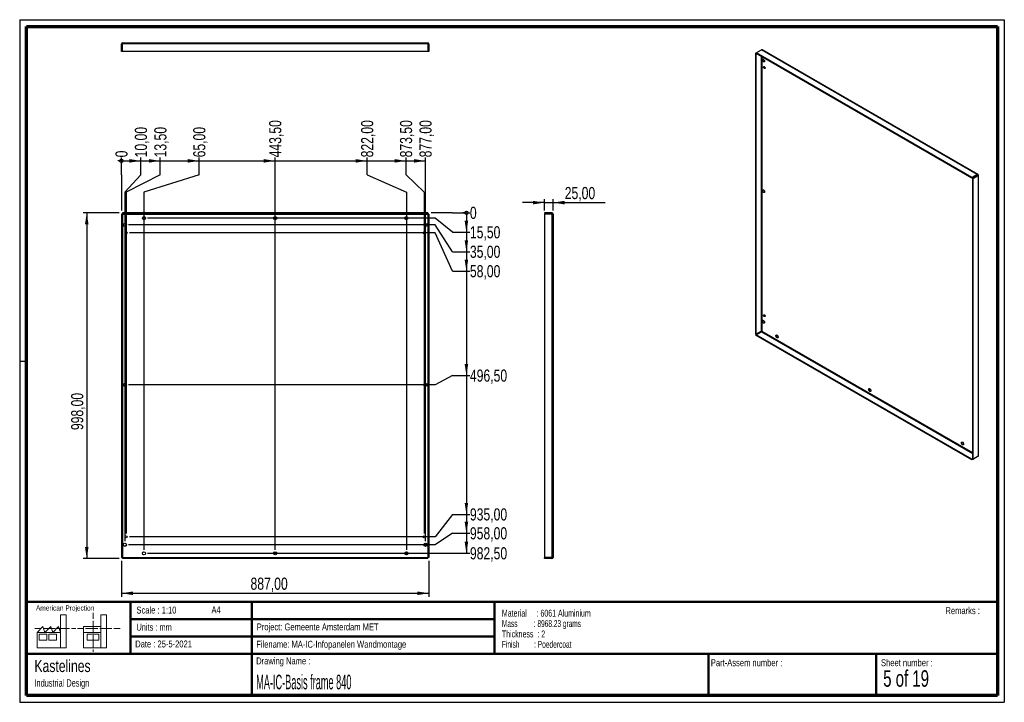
# Paper-space layout 'BasisFrame' of a CAD drawing. Header units: millimetres. Extents: x 7 to 291, y 7 to 204.
import ezdxf

# ---------------------------------------------------------------- set-up
doc = ezdxf.new("R2010")
doc.units = ezdxf.units.MM
doc.linetypes.add('HIDDEN', pattern=[1.905, 1.27, -0.635])
for name, color, linetype in [('BORDERS', 7, 'Continuous'), ('DRAWING', 7, 'Continuous'), ('TEXT_SHEET_FORMAT', 7, 'Continuous')]:
    doc.layers.add(name, color=color, linetype=linetype)
doc.styles.add('SLDTEXTSTYLE0', font='TXT', dxfattribs={"width": 0.7})
doc.styles.add('SLDTEXTSTYLE1', font='TXT', dxfattribs={"width": 0.75})
doc.styles.add('SLDTEXTSTYLE10', font='TXT', dxfattribs={"width": 0.56375})
doc.styles.add('SLDTEXTSTYLE11', font='TXT', dxfattribs={"width": 0.568654})
doc.styles.add('SLDTEXTSTYLE2', font='TXT', dxfattribs={"width": 0.678571})
doc.styles.add('SLDTEXTSTYLE5', font='TXT', dxfattribs={"width": 0.605})
doc.styles.add('SLDTEXTSTYLE7', font='TXT', dxfattribs={"width": 0.467045})
doc.dimstyles.new('SLDDIMSTYLE2', dxfattribs={"dimtxt": 3.5, "dimasz": 3.302, "dimexe": 0, "dimexo": 0.0625, "dimgap": 0.875, "dimtad": 1, "dimlfac": 10, "dimrnd": 1e-09, "dimzin": 12, "dimdsep": 46, "dimtxsty": 'SLDTEXTSTYLE1', "dimsah": 1, "dimcen": 0.09, "dimadec": 0, "dimazin": 3, "dimtfac": 1, "dimtofl": 0, "dimtmove": 0, "dimatfit": 3, "dimfxl": 1, "dimfrac": 2, "dimtolj": 1, "dimtzin": 12, "dimarcsym": 0})
doc.dimstyles.new('SLDDIMSTYLE3', dxfattribs={"dimtxt": 3.5, "dimasz": 3.302, "dimexe": 0, "dimexo": 0.0625, "dimgap": 0.875, "dimtad": 1, "dimlfac": 10, "dimrnd": 1e-09, "dimzin": 12, "dimdsep": 46, "dimtxsty": 'SLDTEXTSTYLE1', "dimsah": 1, "dimcen": 0.09, "dimadec": 0, "dimazin": 3, "dimtfac": 1, "dimtmove": 0, "dimatfit": 0, "dimfxl": 1, "dimfrac": 2, "dimtolj": 1, "dimtzin": 12, "dimarcsym": 0})
doc.dimstyles.new('SLDDIMSTYLE4', dxfattribs={"dimtxt": 3.5, "dimasz": 0.338667, "dimexe": 0, "dimexo": 0.0625, "dimgap": 0.875, "dimtad": 0, "dimtih": 1, "dimtoh": 1, "dimdec": 0, "dimlfac": 10, "dimrnd": 1e-09, "dimdsep": 46, "dimtxsty": 'SLDTEXTSTYLE1', "dimblk1": 'ORIGIN', "dimblk2": 'ORIGIN', "dimsah": 1, "dimcen": 0.09, "dimadec": 0, "dimazin": 2, "dimtfac": 1, "dimtdec": 0, "dimtofl": 0, "dimtmove": 0, "dimatfit": 3, "dimldrblk": 'ORIGIN', "dimfxl": 1, "dimfrac": 2, "dimtolj": 1, "dimtzin": 12, "dimarcsym": 0})
doc.dimstyles.new('SLDDIMSTYLE5', dxfattribs={"dimtxt": 3.5, "dimasz": 3.302, "dimexe": 0, "dimexo": 0.0625, "dimgap": 0.875, "dimtad": 0, "dimtih": 1, "dimtoh": 1, "dimlfac": 10, "dimrnd": 1e-09, "dimzin": 12, "dimdsep": 46, "dimtxsty": 'SLDTEXTSTYLE1', "dimsah": 1, "dimcen": 0.09, "dimadec": 0, "dimazin": 3, "dimtfac": 1, "dimtofl": 0, "dimtmove": 0, "dimatfit": 3, "dimfxl": 1, "dimfrac": 2, "dimtolj": 1, "dimtzin": 12, "dimarcsym": 0})

# ---------------------------------------------------------------- blocks, each defined once
blk = doc.blocks.new('SW_NOTE_0_37')
at = {"layer": 'TEXT_SHEET_FORMAT', "color": 0, "char_height": 2, "attachment_point": 1}
for s, insert, style in [('Material     : 6061 Aluminium', (0, 2.58), 'SLDTEXTSTYLE5'), ('Mass         : 8968.23 grams', (0, -0.42), 'SLDTEXTSTYLE10'), ('Thickness  : 2', (0, -3.42), 'SLDTEXTSTYLE5'), ('Finish        : Poedercoat', (0, -6.42), 'SLDTEXTSTYLE11')]:
    blk.add_mtext(s, dxfattribs=dict(at, insert=insert, style=style))
blk = doc.blocks.new('SW_NOTE_0_38')
at = {"layer": 'DRAWING', "color": 0, "attachment_point": 1, "style": 'SLDTEXTSTYLE1'}
for s, insert, char_height in [('Kastelines', (0, 4.51), 3.5), ('Industrial Design', (0, -1.09), 2.1167)]:
    blk.add_mtext(s, dxfattribs=dict(at, insert=insert, char_height=char_height))
blk = doc.blocks.new('_Origin')
at = {"color": 0, "linetype": 'ByBlock', "lineweight": -2}
blk.add_line((0, 0), (-1, 0), dxfattribs=at)
blk.add_circle((0, 0), 0.5, dxfattribs=at)
blk = doc.blocks.new('_D_5')
at = {"layer": 'DRAWING'}
for p, q in [((35.91, 159.05), (35.91, 164.05)), ((35.91, 159.05), (35.91, 154.05)), ((35.91, 154.05), (35.91, 148.7))]:
    blk.add_line(p, q, dxfattribs=at)
at = {"layer": 'DRAWING', "xscale": 1.016, "yscale": 1.016}
blk.add_blockref('_Origin', (35.91, 163.04), dxfattribs=at)
at = {"layer": 'DRAWING', "insert": (34.18, 164.05), "char_height": 3.5, "attachment_point": 1, "rotation": 90, "style": 'SLDTEXTSTYLE1'}
blk.add_mtext('0', dxfattribs=at)
blk = doc.blocks.new('_D_6')
at = {"layer": 'DRAWING', "color": 7}
for p, q in [((35.91, 163.04), (41.52, 163.04)), ((41.52, 159.05), (41.52, 164.05)), ((41.52, 159.05), (36.91, 154.05)), ((36.91, 154.05), (36.91, 53.25))]:
    blk.add_line(p, q, dxfattribs=at)
blk.add_solid([(41.52, 163.04), (38.22, 163.55), (38.22, 162.53)], dxfattribs=at)
at = {"layer": 'DRAWING', "color": 7, "insert": (39.79, 164.05), "char_height": 3.5, "attachment_point": 1, "rotation": 90, "style": 'SLDTEXTSTYLE1'}
blk.add_mtext('10,00', dxfattribs=at)
blk = doc.blocks.new('_D_7')
at = {"layer": 'DRAWING', "color": 7}
for p, q in [((41.52, 163.04), (47.13, 163.04)), ((47.13, 159.05), (47.13, 164.05)), ((47.13, 159.05), (37.26, 154.05)), ((37.26, 154.05), (37.26, 55.55))]:
    blk.add_line(p, q, dxfattribs=at)
blk.add_solid([(47.13, 163.04), (43.83, 163.55), (43.83, 162.53)], dxfattribs=at)
at = {"layer": 'DRAWING', "color": 7, "insert": (45.4, 164.05), "char_height": 3.5, "attachment_point": 1, "rotation": 90, "style": 'SLDTEXTSTYLE1'}
blk.add_mtext('13,50', dxfattribs=at)
blk = doc.blocks.new('_D_8')
at = {"layer": 'DRAWING', "color": 7}
for p, q in [((47.13, 163.04), (58.36, 163.04)), ((58.36, 159.05), (58.36, 164.05)), ((58.36, 159.05), (42.41, 154.05)), ((42.41, 154.05), (42.41, 50.8))]:
    blk.add_line(p, q, dxfattribs=at)
blk.add_solid([(58.36, 163.04), (55.06, 163.55), (55.06, 162.53)], dxfattribs=at)
at = {"layer": 'DRAWING', "color": 7, "insert": (56.62, 164.05), "char_height": 3.5, "attachment_point": 1, "rotation": 90, "style": 'SLDTEXTSTYLE1'}
blk.add_mtext('65,00', dxfattribs=at)
blk = doc.blocks.new('_D_9')
at = {"layer": 'DRAWING', "color": 7}
for p, q in [((58.36, 163.04), (80.26, 163.04)), ((80.26, 50.8), (80.26, 164.05))]:
    blk.add_line(p, q, dxfattribs=at)
blk.add_solid([(80.26, 163.04), (76.96, 163.55), (76.96, 162.53)], dxfattribs=at)
at = {"layer": 'DRAWING', "color": 7, "insert": (78.53, 164.05), "char_height": 3.5, "attachment_point": 1, "rotation": 90, "style": 'SLDTEXTSTYLE1'}
blk.add_mtext('443,50', dxfattribs=at)
blk = doc.blocks.new('_D_10')
at = {"layer": 'DRAWING', "color": 7}
for p, q in [((80.26, 163.04), (106.77, 163.04)), ((106.77, 159.05), (106.77, 164.05)), ((106.77, 159.05), (118.11, 154.05)), ((118.11, 154.05), (118.11, 50.8))]:
    blk.add_line(p, q, dxfattribs=at)
blk.add_solid([(106.77, 163.04), (103.47, 163.55), (103.47, 162.53)], dxfattribs=at)
at = {"layer": 'DRAWING', "color": 7, "insert": (105.04, 164.05), "char_height": 3.5, "attachment_point": 1, "rotation": 90, "style": 'SLDTEXTSTYLE1'}
blk.add_mtext('822,00', dxfattribs=at)
blk = doc.blocks.new('_D_11')
at = {"layer": 'DRAWING', "color": 7}
for p, q in [((106.77, 163.04), (118, 163.04)), ((118, 159.05), (118, 164.05)), ((118, 159.05), (123.26, 154.05)), ((123.26, 154.05), (123.26, 55.55))]:
    blk.add_line(p, q, dxfattribs=at)
blk.add_solid([(118, 163.04), (114.7, 163.55), (114.7, 162.53)], dxfattribs=at)
at = {"layer": 'DRAWING', "color": 7, "insert": (116.26, 164.05), "char_height": 3.5, "attachment_point": 1, "rotation": 90, "style": 'SLDTEXTSTYLE1'}
blk.add_mtext('873,50', dxfattribs=at)
blk = doc.blocks.new('_D_12')
at = {"layer": 'DRAWING', "color": 7}
for p, q in [((118, 163.04), (123.61, 163.04)), ((123.61, 53.25), (123.61, 164.05))]:
    blk.add_line(p, q, dxfattribs=at)
blk.add_solid([(123.61, 163.04), (120.31, 163.55), (120.31, 162.53)], dxfattribs=at)
at = {"layer": 'DRAWING', "color": 7, "insert": (121.88, 164.05), "char_height": 3.5, "attachment_point": 1, "rotation": 90, "style": 'SLDTEXTSTYLE1'}
blk.add_mtext('877,00', dxfattribs=at)
blk = doc.blocks.new('_D_13')
at = {"layer": 'DRAWING'}
for p, q in [((126.43, 148.05), (125.26, 148.05)), ((131.43, 148.05), (126.43, 148.05)), ((131.43, 148.05), (136.43, 148.05))]:
    blk.add_line(p, q, dxfattribs=at)
at = {"layer": 'DRAWING', "xscale": 1.016, "yscale": 1.016}
blk.add_blockref('_Origin', (135.42, 148.05), dxfattribs=at)
at = {"layer": 'DRAWING', "insert": (136.43, 149.79), "char_height": 3.5, "attachment_point": 1, "style": 'SLDTEXTSTYLE1'}
blk.add_mtext('0', dxfattribs=at)
blk = doc.blocks.new('_D_14')
at = {"layer": 'DRAWING', "color": 7}
for p, q in [((135.42, 148.05), (135.42, 142.44)), ((126.43, 146.5), (43.41, 146.5)), ((131.43, 142.44), (126.43, 146.5)), ((131.43, 142.44), (136.43, 142.44))]:
    blk.add_line(p, q, dxfattribs=at)
blk.add_solid([(135.42, 142.44), (135.93, 145.74), (134.91, 145.74)], dxfattribs=at)
at = {"layer": 'DRAWING', "color": 7, "insert": (136.43, 144.18), "char_height": 3.5, "attachment_point": 1, "style": 'SLDTEXTSTYLE1'}
blk.add_mtext('15,50', dxfattribs=at)
blk = doc.blocks.new('_D_15')
at = {"layer": 'DRAWING', "color": 7}
for p, q in [((126.43, 144.55), (37.91, 144.55)), ((131.43, 136.83), (126.43, 144.55)), ((135.42, 142.44), (135.42, 136.83)), ((131.43, 136.83), (136.43, 136.83))]:
    blk.add_line(p, q, dxfattribs=at)
blk.add_solid([(135.42, 136.83), (135.93, 140.13), (134.91, 140.13)], dxfattribs=at)
at = {"layer": 'DRAWING', "color": 7, "insert": (136.43, 138.56), "char_height": 3.5, "attachment_point": 1, "style": 'SLDTEXTSTYLE1'}
blk.add_mtext('35,00', dxfattribs=at)
blk = doc.blocks.new('_D_16')
at = {"layer": 'DRAWING', "color": 7}
for p, q in [((126.43, 142.25), (38.26, 142.25)), ((131.43, 131.22), (126.43, 142.25)), ((135.42, 136.83), (135.42, 131.22)), ((131.43, 131.22), (136.43, 131.22))]:
    blk.add_line(p, q, dxfattribs=at)
blk.add_solid([(135.42, 131.22), (135.93, 134.52), (134.91, 134.52)], dxfattribs=at)
at = {"layer": 'DRAWING', "color": 7, "insert": (136.43, 132.95), "char_height": 3.5, "attachment_point": 1, "style": 'SLDTEXTSTYLE1'}
blk.add_mtext('58,00', dxfattribs=at)
blk = doc.blocks.new('_D_17')
at = {"layer": 'DRAWING', "color": 7}
for p, q in [((135.42, 131.22), (135.42, 101.08)), ((131.43, 101.08), (126.43, 98.4)), ((131.43, 101.08), (136.43, 101.08)), ((126.43, 98.4), (37.91, 98.4))]:
    blk.add_line(p, q, dxfattribs=at)
blk.add_solid([(135.42, 101.08), (135.93, 104.39), (134.91, 104.39)], dxfattribs=at)
at = {"layer": 'DRAWING', "color": 7, "insert": (136.43, 102.82), "char_height": 3.5, "attachment_point": 1, "style": 'SLDTEXTSTYLE1'}
blk.add_mtext('496,50', dxfattribs=at)
blk = doc.blocks.new('_D_18')
at = {"layer": 'DRAWING', "color": 7}
for p, q in [((135.42, 101.08), (135.42, 61.03)), ((131.43, 61.03), (126.43, 54.55)), ((131.43, 61.03), (136.43, 61.03)), ((126.43, 54.55), (38.26, 54.55))]:
    blk.add_line(p, q, dxfattribs=at)
blk.add_solid([(135.42, 61.03), (135.93, 64.33), (134.91, 64.33)], dxfattribs=at)
at = {"layer": 'DRAWING', "color": 7, "insert": (136.43, 62.76), "char_height": 3.5, "attachment_point": 1, "style": 'SLDTEXTSTYLE1'}
blk.add_mtext('935,00', dxfattribs=at)
blk = doc.blocks.new('_D_19')
at = {"layer": 'DRAWING', "color": 7}
for p, q in [((135.42, 61.03), (135.42, 55.57)), ((131.43, 55.57), (126.43, 52.25)), ((131.43, 55.57), (136.43, 55.57)), ((126.43, 52.25), (37.91, 52.25))]:
    blk.add_line(p, q, dxfattribs=at)
blk.add_solid([(135.42, 55.57), (135.93, 58.88), (134.91, 58.88)], dxfattribs=at)
at = {"layer": 'DRAWING', "color": 7, "insert": (136.43, 57.31), "char_height": 3.5, "attachment_point": 1, "style": 'SLDTEXTSTYLE1'}
blk.add_mtext('958,00', dxfattribs=at)
blk = doc.blocks.new('_D_20')
at = {"layer": 'DRAWING', "color": 7}
for p, q in [((135.42, 55.57), (135.42, 49.8)), ((43.41, 49.8), (136.43, 49.8))]:
    blk.add_line(p, q, dxfattribs=at)
blk.add_solid([(135.42, 49.8), (135.93, 53.11), (134.91, 53.11)], dxfattribs=at)
at = {"layer": 'DRAWING', "color": 7, "insert": (136.43, 51.54), "char_height": 3.5, "attachment_point": 1, "style": 'SLDTEXTSTYLE1'}
blk.add_mtext('982,50', dxfattribs=at)
blk = doc.blocks.new('_D_21')
at = {"layer": 'DRAWING', "color": 7}
for p, q in [((35.91, 47.6), (35.91, 37.25)), ((124.61, 47.6), (124.61, 37.25)), ((35.91, 38.25), (124.61, 38.25))]:
    blk.add_line(p, q, dxfattribs=at)
for points in [[(35.91, 38.25), (39.21, 37.75), (39.21, 38.76)], [(124.61, 38.25), (121.31, 38.76), (121.31, 37.75)]]:
    blk.add_solid(points, dxfattribs=at)
at = {"layer": 'DRAWING', "color": 7, "insert": (73.15, 42.77), "char_height": 3.5, "attachment_point": 1, "style": 'SLDTEXTSTYLE1'}
blk.add_mtext('887,00', dxfattribs=at)
blk = doc.blocks.new('_D_22')
at = {"layer": 'DRAWING', "color": 7}
for p, q in [((35.26, 148.05), (24.91, 148.05)), ((25.91, 148.05), (25.91, 48.25)), ((35.26, 48.25), (24.91, 48.25))]:
    blk.add_line(p, q, dxfattribs=at)
for points in [[(25.91, 148.05), (25.4, 144.75), (26.42, 144.75)], [(25.91, 48.25), (26.42, 51.56), (25.4, 51.56)]]:
    blk.add_solid(points, dxfattribs=at)
at = {"layer": 'DRAWING', "color": 7, "insert": (21.4, 85.34), "char_height": 3.5, "attachment_point": 1, "rotation": 90, "style": 'SLDTEXTSTYLE1'}
blk.add_mtext('998,00', dxfattribs=at)
blk = doc.blocks.new('_D_23')
at = {"layer": 'DRAWING', "color": 7}
for p, q in [((157.91, 150.99), (151.56, 150.99)), ((157.91, 148.7), (157.91, 151.99)), ((157.91, 150.99), (160.41, 150.99)), ((160.41, 148.7), (160.41, 151.99)), ((160.41, 150.99), (175.41, 150.99))]:
    blk.add_line(p, q, dxfattribs=at)
for points in [[(157.91, 150.99), (154.61, 151.5), (154.61, 150.48)], [(160.41, 150.99), (163.72, 150.48), (163.72, 151.5)]]:
    blk.add_solid(points, dxfattribs=at)
at = {"layer": 'DRAWING', "color": 7, "insert": (163.78, 155.5), "char_height": 3.5, "attachment_point": 1, "style": 'SLDTEXTSTYLE1'}
blk.add_mtext('25,00', dxfattribs=at)

psp = doc.layouts.new('BasisFrame')

# ---------------------------------------------------------------- linework, layer by layer
at = {"color": 7, "linetype": 'Continuous', "lineweight": 25}
for p, q in [((36.1103, 196.7907), (35.9103, 196.7907)), ((35.9103, 194.6407), (35.9103, 196.7907)), ((36.1103, 194.6407), (36.1103, 196.7907)), ((36.2603, 196.7907), (36.2603, 197.1407)), ((36.2603, 197.1407), (124.2603, 197.1407)), ((124.2603, 196.7907), (36.2603, 196.7907)), ((36.2603, 194.6407), (36.2603, 196.7907)), ((124.2603, 197.1407), (124.2603, 196.7907)), ((124.2603, 196.7907), (124.2603, 194.6407)), ((124.4103, 196.7907), (124.4103, 194.6407)), ((124.6103, 196.7907), (124.4103, 196.7907)), ((124.6103, 196.7907), (124.6103, 194.6407)), ((36.1103, 194.6407), (35.9103, 194.6407)), ((124.2603, 194.6407), (36.2603, 194.6407)), ((124.6103, 194.6407), (124.4103, 194.6407)), ((218.7735, 194.0283), (219.021, 194.1711)), ((218.915, 193.9466), (218.7735, 194.0283)), ((218.7735, 194.0283), (218.7735, 113.1091)), ((218.915, 193.9466), (219.0211, 194.0079)), ((218.915, 193.9466), (218.915, 113.0274)), ((219.021, 194.1712), (220.5413, 195.0488)), ((219.021, 194.1712), (219.021, 194.0079)), ((281.2464, 158.2492), (219.021, 194.1712)), ((281.2464, 158.0859), (219.021, 194.0079)), ((220.4352, 193.1915), (220.4352, 113.9051)), ((282.7667, 159.1269), (220.5413, 195.0488)), ((282.9417, 159.1442), (220.7163, 195.0662)), ((220.6474, 193.069), (220.6474, 113.9051)), ((221.2838, 190.17), (221.2929, 190.2359)), ((282.7667, 159.1269), (281.2464, 158.2492)), ((282.7667, 158.9636), (282.7667, 159.1269)), ((282.7667, 158.9636), (281.2464, 158.0859)), ((281.2464, 158.2492), (281.2464, 158.0859)), ((282.8728, 158.7798), (281.3525, 157.9022)), ((281.3525, 157.9022), (281.3525, 76.983)), ((281.4939, 157.8206), (281.3525, 157.9022)), ((283.0142, 158.6982), (281.4939, 157.8206)), ((281.4939, 157.8206), (281.4939, 76.9014)), ((282.7667, 158.9636), (282.8728, 158.9023)), ((282.8728, 158.9023), (283.0142, 158.984)), ((282.8728, 158.9023), (282.8728, 158.7798)), ((283.0142, 158.6982), (282.8728, 158.7798)), ((283.0142, 158.6982), (283.0142, 77.779)), ((283.1167, 77.9219), (283.1167, 158.8411)), ((35.9103, 147.7034), (35.9103, 48.6034)), ((36.1103, 147.7034), (35.9103, 147.7034)), ((36.1103, 147.7034), (36.1103, 48.6034)), ((36.1103, 147.7034), (36.2603, 147.7034)), ((124.2603, 148.0534), (36.2603, 148.0534)), ((36.2603, 148.0534), (36.2603, 147.8534)), ((124.2603, 147.8534), (36.2603, 147.8534)), ((36.2603, 147.8534), (36.2603, 147.7034)), ((36.2603, 147.7034), (124.2603, 147.7034)), ((36.2603, 147.7034), (36.2603, 48.6034)), ((124.2603, 148.0534), (124.2603, 147.8534)), ((124.2603, 147.7034), (124.2603, 147.8534)), ((124.2603, 147.7034), (124.2603, 48.6034)), ((124.2603, 147.7034), (124.4103, 147.7034)), ((124.4103, 147.7034), (124.4103, 48.6034)), ((124.6103, 147.7034), (124.4103, 147.7034)), ((124.6103, 147.7034), (124.6103, 48.6034)), ((157.9136, 148.0534), (157.9136, 147.8534)), ((160.0636, 148.0534), (157.9136, 148.0534)), ((160.0636, 147.8534), (157.9136, 147.8534)), ((157.9136, 147.7034), (157.9136, 48.6034)), ((160.0636, 147.7034), (157.9136, 147.7034)), ((160.0636, 147.8534), (160.0636, 148.0534)), ((160.0636, 147.7034), (160.0636, 48.6034)), ((160.4136, 147.7034), (160.0636, 147.7034)), ((160.4136, 147.7034), (160.4136, 48.6034)), ((221.2838, 118.5594), (221.2929, 118.6252)), ((218.915, 113.0274), (220.4352, 113.9051)), ((219.021, 112.8437), (220.5413, 113.7214)), ((220.5413, 113.7214), (281.3525, 78.6158)), ((220.6474, 113.9051), (281.3525, 78.8608)), ((218.915, 113.0274), (218.7735, 113.1091)), ((219.021, 112.6804), (219.021, 112.8437)), ((281.2464, 76.9218), (219.021, 112.8437)), ((281.2464, 76.7585), (219.021, 112.6804)), ((282.7667, 77.6361), (281.2464, 76.7585)), ((281.3525, 76.983), (281.2464, 76.9218)), ((281.2464, 76.7585), (281.2464, 76.9218)), ((281.4939, 76.9014), (281.3525, 76.983)), ((283.0142, 77.779), (281.4939, 76.9014)), ((282.7667, 77.6361), (282.7667, 77.6361)), ((36.1103, 48.6034), (35.9103, 48.6034)), ((36.1103, 48.6034), (36.2603, 48.6034)), ((36.2603, 48.6034), (124.2603, 48.6034)), ((36.2603, 48.6034), (36.2603, 48.4534)), ((36.2603, 48.2534), (36.2603, 48.4534)), ((124.2603, 48.4534), (36.2603, 48.4534)), ((124.2603, 48.4534), (124.2603, 48.6034)), ((124.2603, 48.6034), (124.4103, 48.6034)), ((124.2603, 48.2534), (124.2603, 48.4534)), ((124.6103, 48.6034), (124.4103, 48.6034)), ((160.0636, 48.6034), (157.9136, 48.6034)), ((157.9136, 48.2534), (157.9136, 48.4534)), ((160.0636, 48.4534), (157.9136, 48.4534)), ((160.4136, 48.6034), (160.0636, 48.6034)), ((160.0636, 48.4534), (160.0636, 48.2534)), ((124.2603, 48.2534), (36.2603, 48.2534)), ((160.0636, 48.2534), (157.9136, 48.2534))]:
    psp.add_line(p, q, dxfattribs=at)
at = {"color": 7, "linetype": 'HIDDEN', "lineweight": 18}
for p, q in [((160.2136, 147.7034), (160.2136, 48.6034)), ((160.2536, 146.9584), (160.2136, 146.9584)), ((160.2136, 146.0484), (160.2536, 146.0484)), ((160.2536, 145.0084), (160.2136, 145.0084)), ((160.4136, 147.1184), (160.2536, 146.9584)), ((160.2536, 146.9584), (160.2536, 146.0484)), ((160.2536, 146.0484), (160.4136, 145.8884)), ((160.4136, 145.1684), (160.2536, 145.0084)), ((160.2536, 145.0084), (160.2536, 144.0984)), ((160.2136, 144.0984), (160.2536, 144.0984)), ((160.4136, 142.5534), (160.2136, 142.5534)), ((160.2536, 144.0984), (160.4136, 143.9384)), ((160.2136, 141.9534), (160.4136, 141.9534)), ((160.2536, 98.8584), (160.2136, 98.8584)), ((160.2136, 97.9484), (160.2536, 97.9484)), ((160.4136, 99.0184), (160.2536, 98.8584)), ((160.2536, 98.8584), (160.2536, 97.9484)), ((160.2536, 97.9484), (160.4136, 97.7884)), ((160.4136, 54.8534), (160.2136, 54.8534)), ((160.2136, 54.2534), (160.4136, 54.2534)), ((160.2536, 52.7084), (160.2136, 52.7084)), ((160.2136, 51.7984), (160.2536, 51.7984)), ((160.4136, 52.8684), (160.2536, 52.7084)), ((160.2536, 52.7084), (160.2536, 51.7984)), ((160.2536, 51.7984), (160.4136, 51.6384)), ((160.2536, 50.2584), (160.2136, 50.2584)), ((160.2136, 49.3484), (160.2536, 49.3484)), ((160.4136, 50.4184), (160.2536, 50.2584)), ((160.2536, 50.2584), (160.2536, 49.3484)), ((160.2536, 49.3484), (160.4136, 49.1884))]:
    psp.add_line(p, q, dxfattribs=at)
at = {"color": 7, "linetype": 'Continuous', "lineweight": 25, "flags": 128}
for points in [[(220.7853, 192.1726), (220.7983, 192.2697), (220.8363, 192.3439), (220.8963, 192.3892), (220.9733, 192.4019), (221.0612, 192.381), (221.1528, 192.3281), (221.2407, 192.2476), (221.3177, 192.146), (221.3777, 192.0314), (221.4157, 191.9133), (221.4287, 191.8011), (221.4157, 191.704), (221.3777, 191.6297), (221.3177, 191.5844), (221.2407, 191.5717), (221.1528, 191.5927), (221.0612, 191.6455), (220.9733, 191.726), (220.8963, 191.8277), (220.8363, 191.9422), (220.7983, 192.0604), (220.7853, 192.1726)], [(221.3482, 191.6017), (221.346, 191.6007), (221.2689, 191.5881), (221.1811, 191.609), (221.0895, 191.6618), (221.0016, 191.7424), (220.9246, 191.844), (220.8646, 191.9585), (220.8266, 192.0767), (220.8135, 192.1889)], [(221.1424, 190.0884), (221.1551, 190.1648), (221.192, 190.2172), (221.2484, 190.2393), (221.3176, 190.2284), (221.3913, 190.1859), (221.4606, 190.1168), (221.517, 190.0296), (221.5538, 189.9346), (221.5666, 189.8435), (221.5538, 189.7671), (221.517, 189.7146), (221.4606, 189.6925), (221.3913, 189.7034), (221.3176, 189.7459), (221.2484, 189.815), (221.192, 189.9023), (221.1551, 189.9972), (221.1424, 190.0884)], [(220.7853, 154.4892), (220.7983, 154.5864), (220.8363, 154.6606), (220.8963, 154.7059), (220.9733, 154.7186), (221.0612, 154.6976), (221.1528, 154.6448), (221.2407, 154.5643), (221.3177, 154.4626), (221.3777, 154.3481), (221.4157, 154.2299), (221.4287, 154.1177), (221.4157, 154.0206), (221.3777, 153.9464), (221.3177, 153.9011), (221.2407, 153.8884), (221.1528, 153.9093), (221.0612, 153.9622), (220.9733, 154.0427), (220.8963, 154.1443), (220.8363, 154.2589), (220.7983, 154.377), (220.7853, 154.4892)], [(221.3482, 153.9183), (221.346, 153.9174), (221.2689, 153.9047), (221.1811, 153.9256), (221.0895, 153.9785), (221.0016, 154.059), (220.9246, 154.1606), (220.8646, 154.2752), (220.8266, 154.3933), (220.8135, 154.5055)], [(220.7853, 116.8058), (220.7983, 116.903), (220.8363, 116.9772), (220.8963, 117.0225), (220.9733, 117.0352), (221.0612, 117.0143), (221.1528, 116.9614), (221.2407, 116.8809), (221.3177, 116.7793), (221.3777, 116.6647), (221.4157, 116.5466), (221.4287, 116.4344), (221.4157, 116.3372), (221.3777, 116.263), (221.3177, 116.2177), (221.2407, 116.205), (221.1528, 116.2259), (221.0612, 116.2788), (220.9733, 116.3593), (220.8963, 116.461), (220.8363, 116.5755), (220.7983, 116.6937), (220.7853, 116.8058)], [(221.3482, 116.235), (221.346, 116.234), (221.2689, 116.2213), (221.1811, 116.2423), (221.0895, 116.2951), (221.0016, 116.3756), (220.9246, 116.4773), (220.8646, 116.5918), (220.8266, 116.71), (220.8135, 116.8222)], [(221.1424, 118.4777), (221.1551, 118.5541), (221.192, 118.6066), (221.2484, 118.6287), (221.3176, 118.6178), (221.3913, 118.5753), (221.4606, 118.5062), (221.517, 118.4189), (221.5538, 118.324), (221.5666, 118.2328), (221.5538, 118.1564), (221.517, 118.104), (221.4606, 118.0819), (221.3913, 118.0928), (221.3176, 118.1353), (221.2484, 118.2044), (221.192, 118.2916), (221.1551, 118.3866), (221.1424, 118.4777)], [(224.6744, 112.5602), (224.6874, 112.6573), (224.7254, 112.7316), (224.7854, 112.7769), (224.8624, 112.7896), (224.9503, 112.7686), (225.0419, 112.7158), (225.1297, 112.6353), (225.2068, 112.5336), (225.2667, 112.4191), (225.3048, 112.3009), (225.3178, 112.1887), (225.3048, 112.0916), (225.2667, 112.0174), (225.2068, 111.9721), (225.1297, 111.9594), (225.0419, 111.9803), (224.9503, 112.0332), (224.8624, 112.1137), (224.7854, 112.2153), (224.7254, 112.3299), (224.6874, 112.448), (224.6744, 112.5602)], [(225.2373, 111.9893), (225.2351, 111.9884), (225.158, 111.9757), (225.0702, 111.9966), (224.9786, 112.0495), (224.8907, 112.13), (224.8137, 112.2316), (224.7537, 112.3462), (224.7157, 112.4643), (224.7026, 112.5765)], [(251.4383, 97.1097), (251.4514, 97.2068), (251.4894, 97.2811), (251.5494, 97.3264), (251.6264, 97.3391), (251.7143, 97.3181), (251.8059, 97.2653), (251.8937, 97.1847), (251.9708, 97.0831), (252.0307, 96.9686), (252.0688, 96.8504), (252.0818, 96.7382), (252.0688, 96.6411), (252.0307, 96.5668), (251.9708, 96.5215), (251.8937, 96.5088), (251.8059, 96.5298), (251.7143, 96.5826), (251.6264, 96.6631), (251.5494, 96.7648), (251.4894, 96.8793), (251.4514, 96.9975), (251.4383, 97.1097)], [(252.0013, 96.5388), (251.9991, 96.5379), (251.922, 96.5252), (251.8341, 96.5461), (251.7426, 96.599), (251.6547, 96.6795), (251.5777, 96.7811), (251.5177, 96.8957), (251.4797, 97.0138), (251.4666, 97.126)], [(278.2023, 81.6592), (278.2154, 81.7563), (278.2534, 81.8305), (278.3134, 81.8758), (278.3904, 81.8885), (278.4783, 81.8676), (278.5699, 81.8147), (278.6577, 81.7342), (278.7348, 81.6326), (278.7947, 81.518), (278.8328, 81.3999), (278.8458, 81.2877), (278.8328, 81.1905), (278.7947, 81.1163), (278.7348, 81.071), (278.6577, 81.0583), (278.5699, 81.0792), (278.4783, 81.1321), (278.3904, 81.2126), (278.3134, 81.3143), (278.2534, 81.4288), (278.2154, 81.547), (278.2023, 81.6592)], [(278.7653, 81.0883), (278.763, 81.0873), (278.686, 81.0746), (278.5981, 81.0956), (278.5066, 81.1484), (278.4187, 81.229), (278.3417, 81.3306), (278.2817, 81.4451), (278.2437, 81.5633), (278.2306, 81.6755)]]:
    psp.add_lwpolyline(points, dxfattribs=at)
at = {"color": 7, "linetype": 'Continuous', "lineweight": 25}
for centre, radius in [((36.9103, 144.5534), 0.455), ((42.4103, 146.5034), 0.455), ((80.2603, 146.5034), 0.455), ((118.1103, 146.5034), 0.455), ((123.6103, 144.5534), 0.455), ((37.2603, 142.2534), 0.3), ((123.2603, 142.2534), 0.3), ((36.9103, 98.4034), 0.455), ((123.6103, 98.4034), 0.455), ((37.2603, 54.5534), 0.3), ((123.2603, 54.5534), 0.3), ((36.9103, 52.2534), 0.455), ((123.6103, 52.2534), 0.455), ((42.4103, 49.8034), 0.455), ((80.2603, 49.8034), 0.455), ((118.1103, 49.8034), 0.455)]:
    psp.add_circle(centre, radius, dxfattribs=at)
for centre, radius, start, end in [((36.2603, 196.7907), 0.35, 90, 180), ((36.2603, 196.7907), 0.15, 90, 180), ((124.2603, 196.7907), 0.35, 0, 90), ((124.2603, 196.7907), 0.15, 0, 90), ((220.6438, 194.9057), 0.176, 65.692881, 125.617577), ((221.0438, 192.2119), 0.2314, 130.310266, 185.694832), ((221.7776, 192.374), 0.9682, 187.54761, 232.447013), ((221.6979, 190.1672), 0.4141, 179.606078, 250.182904), ((282.8633, 159.0084), 0.1528, 350.785963, 129.203285), ((282.8081, 158.9128), 0.0655, 350.785963, 129.203285), ((282.8495, 158.8411), 0.0655, 290.783421, 69.216579), ((282.96, 158.8411), 0.1528, 290.783421, 69.216579), ((221.0438, 154.5285), 0.2314, 130.310211, 185.694837), ((221.7776, 154.6906), 0.9682, 187.547605, 232.447018), ((160.0636, 147.7034), 0.35, 0, 90), ((160.0636, 147.7034), 0.15, 0, 90), ((221.0438, 116.8451), 0.2314, 130.310266, 185.694832), ((221.7776, 117.0072), 0.9682, 187.547604, 232.44702), ((221.6979, 118.5565), 0.4141, 179.606078, 250.182904), ((220.5413, 113.7004), 0.2306, 62.609672, 117.390328), ((220.4171, 113.9156), 0.2305, 302.605478, 357.394522), ((224.9329, 112.5995), 0.2314, 130.31083, 185.694775), ((225.6667, 112.7616), 0.9682, 187.547604, 232.447019), ((251.6969, 97.149), 0.2314, 130.310267, 185.694832), ((252.4307, 97.3111), 0.9682, 187.547606, 232.447018), ((278.4608, 81.6984), 0.2314, 130.309768, 185.694882), ((279.1947, 81.8606), 0.9682, 187.547601, 232.447023), ((282.9415, 77.9394), 0.176, 294.374658, 354.305201), ((160.0636, 48.6034), 0.35, 270, 0), ((160.0636, 48.6034), 0.15, 270, 0)]:
    psp.add_arc(centre, radius, start, end, dxfattribs=at)
at = {"layer": 'BORDERS', "lineweight": 70}
for p, q in [((8.5696, 8.7839), (8.5696, 201.7839)), ((8.5696, 201.7839), (288.5696, 201.7839)), ((288.5696, 201.7839), (288.5696, 8.7839)), ((288.5696, 8.7839), (8.5696, 8.7839))]:
    psp.add_line(p, q, dxfattribs=at)
at = {"layer": 'BORDERS', "lineweight": 50}
for p, q in [((8.5696, 35.7839), (288.5696, 35.7839)), ((38.5696, 35.7839), (38.5696, 20.7839)), ((73.5696, 35.7839), (73.5696, 8.7839)), ((143.5696, 35.7839), (143.5696, 20.7839)), ((38.5696, 30.7839), (143.5696, 30.7839)), ((38.5696, 25.7839), (143.5696, 25.7839)), ((8.5696, 20.7839), (288.5696, 20.7839)), ((205.2225, 8.7839), (205.2225, 20.7839)), ((253.6509, 8.7839), (253.6509, 20.7839))]:
    psp.add_line(p, q, dxfattribs=at)
at = {"layer": 'TEXT_SHEET_FORMAT'}
for p, q in [((6.5696, 203.7839), (290.5696, 203.7839)), ((6.5696, 203.7839), (6.5696, 6.7839)), ((290.5696, 203.7839), (290.5696, 6.7839)), ((6.5696, 105.2839), (8.6215, 105.2839)), ((6.5696, 6.7839), (290.5696, 6.7839))]:
    psp.add_line(p, q, dxfattribs=at)
at = {"layer": 'TEXT_SHEET_FORMAT', "color": 7, "linetype": 'Continuous', "lineweight": 18}
for p, q in [((18.3208, 26.9711), (18.3208, 32.0361)), ((18.3208, 32.0361), (20.0027, 32.0361)), ((20.0027, 32.0361), (20.0027, 22.4704)), ((27.7328, 32.596), (27.7328, 30.8389)), ((31.6542, 32.0317), (29.9723, 32.0317)), ((29.9723, 32.0317), (29.9723, 22.466)), ((31.6542, 26.9668), (31.6542, 32.0317)), ((11.5933, 26.9711), (13.2752, 28.6594)), ((13.2752, 28.6594), (13.8375, 26.9711)), ((13.8375, 26.9711), (15.5194, 28.6594)), ((15.5194, 28.6594), (16.0814, 26.9711)), ((16.0814, 26.9711), (17.7632, 28.6594)), ((17.7632, 28.6594), (18.3208, 26.9711)), ((24.9266, 28.655), (24.9266, 26.9668)), ((24.9266, 28.655), (29.9723, 28.655)), ((27.7328, 30.2516), (27.7328, 28.4899)), ((27.7328, 28.4899), (27.7328, 26.7282)), ((10.9809, 28.0997), (12.736, 28.0997)), ((18.3208, 26.9711), (11.5933, 26.9711)), ((11.5933, 26.9711), (11.5933, 22.4704)), ((12.1556, 26.4115), (14.3995, 26.4115)), ((12.1556, 24.7231), (12.1556, 26.4115)), ((13.321, 28.0997), (15.076, 28.0997)), ((14.3995, 26.4115), (14.3995, 24.7231)), ((14.957, 26.4115), (17.2012, 26.4115)), ((14.957, 24.7231), (14.957, 26.4115)), ((15.076, 28.0997), (16.8309, 28.0997)), ((17.2012, 26.4115), (17.2012, 24.7231)), ((17.4159, 28.0997), (19.1711, 28.0997)), ((18.3208, 26.9711), (18.3208, 22.4704)), ((19.1711, 28.0997), (20.926, 28.0997)), ((21.511, 28.0997), (22.8089, 28.0997)), ((23.2447, 28.0953), (24.9952, 28.0953)), ((24.9266, 26.9668), (29.9723, 26.9668)), ((24.9266, 26.9668), (24.9266, 22.466)), ((25.5802, 28.0953), (27.3352, 28.0953)), ((26.0509, 26.4071), (29.4147, 26.4071)), ((26.0509, 24.7187), (26.0509, 26.4071)), ((27.3352, 28.0953), (29.0902, 28.0953)), ((27.7328, 26.1409), (27.7328, 24.3793)), ((29.4147, 26.4071), (29.4147, 24.7187)), ((29.6752, 28.0953), (31.4303, 28.0953)), ((31.4303, 28.0953), (33.1853, 28.0953)), ((31.6542, 26.9668), (31.6542, 22.466)), ((33.7703, 28.0953), (35.5252, 28.0953)), ((14.3995, 24.7231), (12.1556, 24.7231)), ((17.2012, 24.7231), (14.957, 24.7231)), ((29.4147, 24.7187), (26.0509, 24.7187)), ((27.7328, 24.3793), (27.7328, 22.6175)), ((11.5933, 22.4704), (18.3208, 22.4704)), ((18.3208, 22.4704), (20.0027, 22.4704)), ((24.9266, 22.466), (31.6542, 22.466)), ((27.7328, 22.0302), (27.7328, 21.342))]:
    psp.add_line(p, q, dxfattribs=at)

# ---------------------------------------------------------------- block references
at = {"layer": 'DRAWING'}
psp.add_blockref('SW_NOTE_0_38', (10.8265, 14.511), dxfattribs=at)
at = {"layer": 'TEXT_SHEET_FORMAT', "color": 218}
psp.add_blockref('SW_NOTE_0_37', (145.6526, 30.9309), dxfattribs=at)

# ---------------------------------------------------------------- texts
at = {"layer": 'TEXT_SHEET_FORMAT', "attachment_point": 1}
for s, insert, char_height, style in [('American Projection', (11.2772, 34.7557), 1.5, 'SLDTEXTSTYLE1'), ('Scale : 1:10', (40.2454, 34.4082), 2, 'SLDTEXTSTYLE1'), ('A4', (61.8906, 34.4862), 2, 'SLDTEXTSTYLE1'), ('Remarks :', (273.5956, 34.2358), 2, 'SLDTEXTSTYLE1'), ('Units : mm', (40.2393, 29.4761), 2, 'SLDTEXTSTYLE0'), ('Project: Gemeente Amsterdam MET', (74.9564, 29.538), 2, 'SLDTEXTSTYLE1'), ('Date : 25-5-2021', (39.8865, 24.6218), 2, 'SLDTEXTSTYLE1'), ('Filename: MA-IC-Infopanelen Wandmontage', (74.7977, 24.5313), 2, 'SLDTEXTSTYLE1'), ('Drawing Name :', (74.7803, 19.7365), 2, 'SLDTEXTSTYLE1'), ('Part-Assem number :', (205.9266, 19.2104), 2, 'SLDTEXTSTYLE1'), ('Sheet number :', (255.0112, 19.2104), 2, 'SLDTEXTSTYLE1'), ('5 of 19', (255.6343, 16.0396), 4.7625, 'SLDTEXTSTYLE2')]:
    psp.add_mtext(s, dxfattribs=dict(at, insert=insert, char_height=char_height, style=style))
at = {"layer": 'TEXT_SHEET_FORMAT', "color": 218, "insert": (74.7803, 14.7617), "char_height": 4.233333, "attachment_point": 1, "style": 'SLDTEXTSTYLE7'}
psp.add_mtext('MA-IC-Basis frame 840', dxfattribs=at)

# ---------------------------------------------------------------- dimensions: what is measured, and where the dimension line sits
at = {"layer": 'DRAWING', "color": 7}
for feature_location, offset, dtype, origin, picture, middle in [((80.2603, 49.8034), (0, 114.25), 1, (35.9103, 147.7034), '_D_9', (80.2603, 171.1652)), ((118.1103, 49.8034), (-11.3354, 114.25), 1, (35.9103, 147.7034), '_D_10', (106.7748, 171.1652)), ((123.2603, 54.5534), (-5.2618, 109.5), 1, (35.9103, 147.7034), '_D_11', (117.9985, 171.1652)), ((123.6103, 52.2534), (0, 111.8), 1, (35.9103, 147.7034), '_D_12', (123.6103, 171.1652)), ((36.9103, 52.2534), (4.6118, 111.8), 1, (35.9103, 147.7034), '_D_6', (41.5221, 169.8722)), ((37.2603, 54.5534), (9.8736, 109.5), 1, (35.9103, 147.7034), '_D_7', (47.1339, 169.8722)), ((42.4103, 49.8034), (15.9472, 114.25), 1, (35.9103, 147.7034), '_D_8', (58.3575, 169.8722)), ((36.9103, 144.5534), (99.5235, -7.7236), 0, (124.2603, 148.0534), '_D_15', (142.2525, 136.8298)), ((36.9103, 98.4034), (99.5235, 2.6809), 0, (124.2603, 148.0534), '_D_17', (143.5456, 101.0843)), ((36.9103, 52.2534), (99.5235, 3.32), 0, (124.2603, 148.0534), '_D_19', (143.5456, 55.5734)), ((37.2603, 142.2534), (99.1735, -11.0354), 0, (124.2603, 148.0534), '_D_16', (142.2525, 131.218)), ((37.2603, 54.5534), (99.1735, 6.4736), 0, (124.2603, 148.0534), '_D_18', (143.5456, 61.027)), ((42.4103, 146.5034), (94.0235, -4.0618), 0, (124.2603, 148.0534), '_D_14', (142.2525, 142.4416)), ((42.4103, 49.8034), (94.0235, 0), 0, (124.2603, 148.0534), '_D_20', (143.5456, 49.8034))]:
    dim = psp.add_ordinate_dim(feature_location=feature_location, offset=offset, dtype=dtype, origin=origin, dimstyle='SLDDIMSTYLE5', dxfattribs=at)
    dim.commit()
    dim.dimension.update_dxf_attribs({"geometry": picture, "text_midpoint": middle})
at = {"layer": 'DRAWING'}
for feature_location, offset, dtype, origin, picture, middle in [((35.9102861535, 147.7034082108), (0, 16.35), 1, (35.9102861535, 147.7034082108), '_D_5', (35.9102861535, 165.3464638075)), ((124.2602861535, 148.0534082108), (12.1734778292, 0), 0, (124.2602861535, 148.0534082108), '_D_13', (137.7268195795, 148.0534082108))]:
    dim = psp.add_ordinate_dim(feature_location=feature_location, offset=offset, dtype=dtype, origin=origin, dimstyle='SLDDIMSTYLE4', dxfattribs=at)
    dim.commit()
    dim.dimension.update_dxf_attribs({"geometry": picture, "text_midpoint": middle})
at = {"layer": 'DRAWING', "color": 7}
for base, p1, p2, dimstyle, picture, middle in [((160.4136, 150.9923), (157.9136, 147.7034), (160.4136, 147.7034), 'SLDDIMSTYLE3', '_D_23', (169.596, 150.9923)), ((124.6103, 38.2534), (35.9103, 48.6034), (124.6103, 48.6034), 'SLDDIMSTYLE2', '_D_21', (80.2603, 38.2534))]:
    dim = psp.add_linear_dim(base=base, p1=p1, p2=p2, dimstyle=dimstyle, dxfattribs=at)
    dim.commit()
    dim.dimension.update_dxf_attribs({"geometry": picture, "text_midpoint": middle, "dimtype": 160})
dim = psp.add_linear_dim(base=(25.9103, 48.2534), p1=(36.2603, 148.0534), p2=(36.2603, 48.2534), angle=90, dimstyle='SLDDIMSTYLE2', dxfattribs=at)
dim.commit()
dim.dimension.update_dxf_attribs({"geometry": '_D_22', "text_midpoint": (25.9103, 92.4478), "dimtype": 160})

doc.saveas('drawing.dxf')
